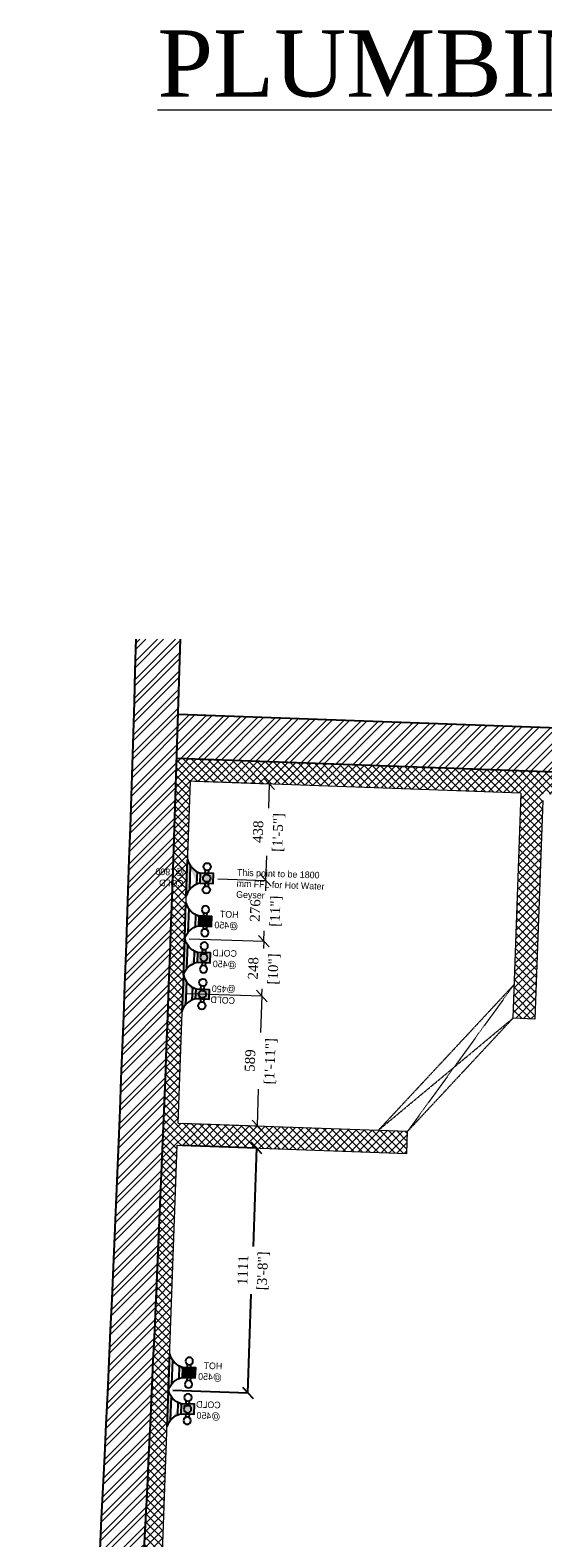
# Model space of a CAD drawing. Header units: millimetres. Extents: x 256680 to 410391, y -77299 to -22623.
# Tile 202 of 241: x 382854 to 385179, y -42701 to -35869. Entities that reach past the tile are written whole.
import ezdxf

# ---------------------------------------------------------------- set-up
doc = ezdxf.new("R2010")
doc.units = ezdxf.units.MM
doc.header["$LTSCALE"] = 2.5
doc.linetypes.add('( Hidden )', pattern=[0.375, 0.25, -0.125])
for name, color, linetype, lineweight in [('CKD Dimensions', 7, 'Continuous', 0), ('CKD Equipments', 252, 'Continuous', 0), ('ELEVATION 1', 143, 'Continuous', 18), ('HATCH LIGHT', 250, 'Continuous', 0), ('ROOM TEXT', 7, 'Continuous', 5), ('WALL', 132, 'Continuous', 25)]:
    doc.layers.add(name, color=color, linetype=linetype, lineweight=lineweight)
doc.layers.add('CKD Plumbing', color=6, linetype='Continuous')
doc.layers.add('kitchen equip1', color=8, linetype='Continuous')
doc.styles.add('CKD_Dimension Text', font='BOOKOSI.TTF')
doc.styles.get("Standard").update_dxf_attribs({"font": 'GOTHIC.TTF'})
doc.dimstyles.new('CKD-Dimensions', dxfattribs={"dimtxt": 45, "dimasz": 50, "dimexe": 0, "dimexo": 20, "dimgap": 20, "dimtad": 0, "dimdec": 0, "dimzin": 4, "dimdsep": 46, "dimtxsty": 'CKD_Dimension Text', "dimblk": 'OBLIQUE', "dimcen": 12, "dimclrd": 150, "dimclre": 150, "dimclrt": 7, "dimadec": 0, "dimazin": 2, "dimtfac": 1, "dimtdec": 0, "dimtofl": 0, "dimtmove": 1, "dimatfit": 2, "dimfxl": 1, "dimtfillclr": 7, "dimtolj": 1, "dimtzin": 0, "dimlwd": -1, "dimlwe": -1, "dimarcsym": 0})

# ---------------------------------------------------------------- blocks, each defined once
blk = doc.blocks.new('G$C978481E4')
at = {"layer": 'CKD Plumbing'}
h = blk.add_hatch(color=1, dxfattribs=at)
h.dxf.hatch_style = 1
h.paths.add_polyline_path([(180.3019406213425, 225.000094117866), (120.3019406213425, 225.000094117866), (120.3019406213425, 270.000094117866), (180.3019406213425, 270.000094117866)])
h = blk.add_hatch(color=5, dxfattribs=at)
h.dxf.hatch_style = 1
h.paths.add_polyline_path([(180.3019406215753, 60.00003137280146), (120.3019406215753, 60.00003137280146), (120.3019406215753, 105.0000313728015), (180.3019406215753, 105.0000313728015)])
edge = h.paths.add_edge_path()
edge.add_arc((157.8019804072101, -22.49992884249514), 85.51310803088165, 15.25509999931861, 74.74490000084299)
edge.add_line((240.3019406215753, 165.0000313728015), (240.3019406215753, 3.137280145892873e-05))
edge.add_line((195.3019406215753, 54.12603137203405), (195.3019406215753, 111.3480313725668))
edge.add_arc((157.8019725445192, 187.5000235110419), 85.51312401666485, 285.25508075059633, 344.7448807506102, ccw=False)
edge.add_line((225.3019406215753, 135.5520313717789), (225.3019406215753, 29.47803137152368))
at = {"layer": 'CKD Plumbing', "color": 1}
for p, q in [((142.8019406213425, 270.000094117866), (142.8019406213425, 285.000094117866)), ((157.8019406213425, 270.000094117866), (157.8019406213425, 285.000094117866)), ((195.3019406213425, 276.3480941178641), (195.3019406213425, 219.1260941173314)), ((225.3019406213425, 194.4780941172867), (225.3019406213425, 300.5520941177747)), ((240.3019406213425, 165.000094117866), (240.3019406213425, 330.000094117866)), ((142.8019406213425, 225.000094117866), (142.8019406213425, 210.000094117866)), ((157.8019406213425, 225.000094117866), (157.8019406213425, 210.000094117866))]:
    blk.add_line(p, q, dxfattribs=at)
at = {"layer": 'CKD Plumbing', "color": 5}
for p, q in [((240.3019406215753, 3.137280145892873e-05), (240.3019406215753, 165.0000313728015)), ((142.8019406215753, 105.0000313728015), (142.8019406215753, 120.0000313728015)), ((157.8019406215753, 105.0000313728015), (157.8019406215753, 120.0000313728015)), ((195.3019406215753, 111.3480313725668), (195.3019406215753, 54.12603137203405)), ((225.3019406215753, 29.47803137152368), (225.3019406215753, 135.5520313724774)), ((142.8019406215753, 60.00003137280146), (142.8019406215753, 45.00003137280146)), ((157.8019406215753, 60.00003137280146), (157.8019406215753, 45.00003137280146))]:
    blk.add_line(p, q, dxfattribs=at)
at = {"layer": 'CKD Plumbing', "color": 1}
blk.add_lwpolyline([(180.3019406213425, 225.000094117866), (120.3019406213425, 225.000094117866), (120.3019406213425, 270.000094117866), (180.3019406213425, 270.000094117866)], close=True, dxfattribs=at)
at = {"layer": 'CKD Plumbing', "color": 5}
blk.add_lwpolyline([(180.3019406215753, 60.00003137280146), (120.3019406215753, 60.00003137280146), (120.3019406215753, 105.0000313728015), (180.3019406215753, 105.0000313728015)], close=True, dxfattribs=at)
at = {"layer": 'CKD Plumbing', "color": 1}
for centre in [(150.3019406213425, 300.000094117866), (150.3019406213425, 247.500094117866), (150.3019406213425, 195.000094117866)]:
    blk.add_circle(centre, 16.77051, dxfattribs=at)
at = {"layer": 'CKD Plumbing', "color": 5}
for centre in [(150.3019406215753, 135.0000313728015), (150.3019406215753, 82.50003137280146), (150.3019406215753, 30.00003137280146)]:
    blk.add_circle(centre, 16.77051, dxfattribs=at)
at = {"layer": 'CKD Plumbing', "color": 1}
for centre, start, end in [((157.8019406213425, 352.500094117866), 285.2550999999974, 344.7448999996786), ((157.8019406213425, 142.500094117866), 15.25509999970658, 74.74490000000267)]:
    blk.add_arc(centre, 85.51313999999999, start, end, dxfattribs=at)
at = {"layer": 'CKD Plumbing', "color": 5}
for centre, start, end in [((157.8019406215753, 187.5000313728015), 285.2550999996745, 344.7448999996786), ((157.8019406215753, -22.49996862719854), 15.25509999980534, 74.74490000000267)]:
    blk.add_arc(centre, 85.51314, start, end, dxfattribs=at)
at = {"layer": 'kitchen equip1', "ltscale": 700}
for p, q in [((163.7756747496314, 261.8140799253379, -5.889800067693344), (135.3283646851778, 261.6159535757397, -5.889800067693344)), ((135.3283646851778, 261.6159535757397, -5.889800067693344), (135.4132759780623, 249.4242492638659, -5.889800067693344)), ((164.9119411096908, 244.5495747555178, -5.889800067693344), (159.9240515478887, 231.3065153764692, -5.889800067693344)), ((186.0705251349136, 270.0975535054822, -5.889800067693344), (163.7190672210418, 269.9418828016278, -5.889800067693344)), ((163.7190672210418, 269.9418828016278, -5.889800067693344), (163.7756747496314, 261.8140799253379, -5.889800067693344)), ((164.9149012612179, 98.24204705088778, -5.889800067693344), (136.4675911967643, 98.04392070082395, -5.889800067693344)), ((164.9715087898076, 90.11424417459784, -5.889800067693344), (164.9149012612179, 98.24204705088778, -5.889800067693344))]:
    blk.add_line(p, q, dxfattribs=at)
at = {"layer": 'CKD Plumbing', "color": 7, "char_height": 30, "width": 251, "attachment_point": 1}
for s, insert in [('HOT\\P@450', (0, 297.0841901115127)), ('COLD\\P@450', (1, 120.5841901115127))]:
    blk.add_mtext(s, dxfattribs=dict(at, insert=insert))
blk = doc.blocks.new('G$C0C3C389A')
at = {"layer": 'CKD Dimensions'}
blk.add_blockref('G$C978481E4', (0, 0), dxfattribs=at)
blk = doc.blocks.new('G$C4B30AC26')
at = {"layer": 'CKD Plumbing'}
h = blk.add_hatch(color=5, dxfattribs=at)
h.dxf.hatch_style = 1
h.paths.add_polyline_path([(179.3019406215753, 60.00003137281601), (119.3019406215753, 60.00003137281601), (119.3019406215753, 105.000031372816), (179.3019406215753, 105.000031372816)])
edge = h.paths.add_edge_path()
edge.add_arc((156.8019804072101, -22.49992884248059), 85.51310803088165, 15.25509999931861, 74.74490000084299)
edge.add_line((239.3019406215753, 165.000031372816), (239.3019406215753, 3.137281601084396e-05))
edge.add_line((194.3019406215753, 54.1260313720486), (194.3019406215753, 111.3480313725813))
edge.add_arc((156.8019725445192, 187.5000235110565), 85.51312401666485, 285.25508075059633, 344.7448807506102, ccw=False)
edge.add_line((224.3019406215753, 135.5520313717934), (224.3019406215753, 29.47803137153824))
at = {"layer": 'CKD Plumbing', "color": 5}
for p, q in [((239.3019406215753, 3.137281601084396e-05), (239.3019406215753, 165.000031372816)), ((141.8019406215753, 105.000031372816), (141.8019406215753, 120.000031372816)), ((156.8019406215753, 105.000031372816), (156.8019406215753, 120.000031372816)), ((194.3019406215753, 111.3480313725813), (194.3019406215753, 54.1260313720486)), ((224.3019406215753, 29.47803137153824), (224.3019406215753, 135.5520313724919)), ((141.8019406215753, 60.00003137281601), (141.8019406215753, 45.00003137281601)), ((156.8019406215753, 60.00003137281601), (156.8019406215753, 45.00003137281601))]:
    blk.add_line(p, q, dxfattribs=at)
blk.add_lwpolyline([(179.3019406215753, 60.00003137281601), (119.3019406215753, 60.00003137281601), (119.3019406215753, 105.000031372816), (179.3019406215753, 105.000031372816)], close=True, dxfattribs=at)
for centre in [(149.3019406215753, 135.000031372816), (149.3019406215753, 82.50003137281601), (149.3019406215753, 30.00003137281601)]:
    blk.add_circle(centre, 16.77051, dxfattribs=at)
for centre, start, end in [((156.8019406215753, 187.500031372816), 285.2550999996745, 344.7448999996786), ((156.8019406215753, -22.49996862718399), 15.25509999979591, 74.74490000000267)]:
    blk.add_arc(centre, 85.51314, start, end, dxfattribs=at)
at = {"layer": 'kitchen equip1', "ltscale": 700}
for p, q in [((163.9149012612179, 98.24204705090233, -5.889800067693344), (135.4675911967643, 98.0439207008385, -5.889800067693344)), ((163.9715087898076, 90.1142441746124, -5.889800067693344), (163.9149012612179, 98.24204705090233, -5.889800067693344))]:
    blk.add_line(p, q, dxfattribs=at)
at = {"layer": 'CKD Plumbing', "color": 7, "insert": (0, 120.5841901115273), "char_height": 30, "width": 251, "attachment_point": 1}
blk.add_mtext('COLD\\P@450', dxfattribs=at)
blk = doc.blocks.new('G$CB76018F8')
at = {"layer": 'CKD Dimensions'}
blk.add_blockref('G$C4B30AC26', (0, 0), dxfattribs=at)
blk = doc.blocks.new('G$C876A2DB4')
at = {"layer": 'CKD Plumbing'}
h = blk.add_hatch(color=5, dxfattribs=at)
h.dxf.hatch_style = 1
h.paths.add_polyline_path([(60, 105.0000313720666), (0, 105.0000313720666), (0, 60.00003137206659), (60, 60.00003137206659)])
edge = h.paths.add_edge_path()
edge.add_arc((37.50003978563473, 187.4999915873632), 85.51310803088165, 285.2550999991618, 344.7449000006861, ccw=False)
edge.add_line((120, 3.13720665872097e-05), (120, 165.0000313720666))
edge.add_line((75, 110.874031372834), (75, 53.65203137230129))
edge.add_arc((37.50003192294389, -22.4999607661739), 85.51312401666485, 15.2551192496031, 74.74491924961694)
edge.add_line((105, 29.44803137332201), (105, 135.5220313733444))
at = {"layer": 'CKD Plumbing', "color": 5}
for p, q in [((120, 165.0000313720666, 8910.120359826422), (120, 3.13720665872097e-05, 8910.120359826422)), ((22.5, 105.0000313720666, 8910.120359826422), (22.5, 120.0000313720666, 8910.120359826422)), ((37.5, 105.0000313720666, 8910.120359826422), (37.5, 120.0000313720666, 8910.120359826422)), ((75, 53.65203137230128, 8910.120359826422), (75, 110.874031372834, 8910.120359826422)), ((105, 135.5220313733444, 8910.120359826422), (105, 29.44803137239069, 8910.120359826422)), ((22.5, 60.00003137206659, 8910.120359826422), (22.5, 45.00003137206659, 8910.120359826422)), ((37.5, 60.00003137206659, 8910.120359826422), (37.5, 45.00003137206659, 8910.120359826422))]:
    blk.add_line(p, q, dxfattribs=at)
at = {"layer": 'CKD Plumbing', "color": 5, "elevation": 8910.120359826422}
blk.add_lwpolyline([(60, 105.0000313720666), (0, 105.0000313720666), (0, 60.00003137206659), (60, 60.00003137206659)], close=True, dxfattribs=at)
at = {"layer": 'CKD Plumbing', "color": 5}
for centre in [(30, 135.0000313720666, 8910.120359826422), (30, 82.50003137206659, 8910.120359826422), (30, 30.00003137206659, 8910.120359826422)]:
    blk.add_circle(centre, 16.77051, dxfattribs=at)
for centre, start, end in [((37.5, 187.5000313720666, 8910.120359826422), 285.2550999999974, 344.7449000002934), ((37.5, -22.49996862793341, 8910.120359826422), 15.25510000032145, 74.74490000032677)]:
    blk.add_arc(centre, 85.51314, start, end, dxfattribs=at)
at = {"layer": 'CKD Plumbing', "color": 7, "insert": (133.514179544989, 125.1905917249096, -83.88463124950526), "char_height": 30, "width": 251, "attachment_point": 1}
blk.add_mtext('COLD\\P@1800', dxfattribs=at)
blk = doc.blocks.new('WATER GEYSER- SERVICE POINT')
at = {"layer": 'CKD Dimensions', "ltscale": 0.25}
blk.add_blockref('G$C876A2DB4', (68209.62440460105, 27784.40416734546, 83.88463124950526), dxfattribs=at)
at = {"layer": 'CKD Plumbing', "color": 7, "insert": (68103.5579592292, 27819.98038797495), "char_height": 30, "width": 447.4623655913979, "attachment_point": 1, "rotation": 180}
blk.add_mtext('This point to be 1800 mm FFL for Hot Water Geyser ', dxfattribs=at)
blk = doc.blocks.new('_Oblique')
at = {"color": 0, "linetype": 'ByBlock', "lineweight": -2}
blk.add_line((-0.5, -0.5), (0.5, 0.5), dxfattribs=at)
blk = doc.blocks.new('*D888')
at = {"layer": 'CKD Equipments', "color": 150}
for p, q in [((383565.6307491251, -40233.82608705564), (383905.3808751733, -40245.63070155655)), ((383905.3808751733, -40245.63070155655), (383899.6247914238, -40411.29728721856)), ((383884.9423901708, -40833.87336337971), (383890.6984739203, -40668.20677771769)), ((383545.1922641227, -40822.0687488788), (383884.9423901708, -40833.87336337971))]:
    blk.add_line(p, q, dxfattribs=at)
at = {"layer": 'Defpoints', "color": 0}
for p in [(383545.6428103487, -40233.13160633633), (383905.3808751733, -40245.63070155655), (383525.2043253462, -40821.37426815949)]:
    blk.add_point(p, dxfattribs=at)
at = {"layer": 'CKD Equipments', "color": 150, "linetype": 'ByBlock', "xscale": 50, "yscale": 50, "zscale": 50}
for p, rotation in [((383905.3808751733, -40245.63070155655), 88.0100592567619), ((383884.9423901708, -40833.87336337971), 268.0100592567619)]:
    blk.add_blockref('_Oblique', p, dxfattribs=dict(at, rotation=rotation))
at = {"layer": 'CKD Equipments', "color": 7, "char_height": 45, "attachment_point": 5, "rotation": 88.0100592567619, "style": 'CKD_Dimension Text'}
for s, insert in [('\\A1;[1\'-11"]', (383946.2437116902, -40541.52687875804)), ('\\A1;589', (383851.5911500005, -40538.23817651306))]:
    blk.add_mtext(s, dxfattribs=dict(at, insert=insert))
blk = doc.blocks.new('*D889')
at = {"layer": 'CKD Equipments', "color": 150}
for p, q in [((383575.3567725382, -39986.08246026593), (383913.9900730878, -39997.84827067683)), ((383913.9900730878, -39997.84827067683), (383912.8408808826, -40030.92331912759)), ((383565.6307491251, -40233.82608705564), (383905.3808751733, -40245.63070155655)), ((383905.3808751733, -40245.63070155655), (383906.5300673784, -40212.55565310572))]:
    blk.add_line(p, q, dxfattribs=at)
at = {"layer": 'Defpoints', "color": 0}
for p in [(383555.3688337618, -39985.38797954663), (383913.9900730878, -39997.84827067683), (383545.6428103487, -40233.13160633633)]:
    blk.add_point(p, dxfattribs=at)
at = {"layer": 'CKD Equipments', "color": 150, "linetype": 'ByBlock', "xscale": 50, "yscale": 50, "zscale": 50}
for p, rotation in [((383913.9900730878, -39997.84827067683), 88.01005925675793), ((383905.3808751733, -40245.63070155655), 268.0100592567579)]:
    blk.add_blockref('_Oblique', p, dxfattribs=dict(at, rotation=rotation))
at = {"layer": 'CKD Equipments', "color": 7, "char_height": 45, "attachment_point": 5, "rotation": 88.01005925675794, "style": 'CKD_Dimension Text'}
for s, insert in [('\\A1;248', (383866.0505142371, -40120.22338990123)), ('\\A1;[10"]', (383960.7675531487, -40123.51433240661))]:
    blk.add_mtext(s, dxfattribs=dict(at, insert=insert))
blk = doc.blocks.new('*D890')
at = {"layer": 'CKD Equipments', "color": 150}
for p, q in [((383705.185313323, -39714.11035230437), (383923.5848889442, -39721.69864322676)), ((383923.5848889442, -39721.69864322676), (383921.9428877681, -39768.95728996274)), ((383913.9900730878, -39997.84827067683), (383915.6320742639, -39950.58962394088)), ((383575.3567725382, -39986.08246026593), (383913.9900730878, -39997.84827067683))]:
    blk.add_line(p, q, dxfattribs=at)
at = {"layer": 'Defpoints', "color": 0}
for p in [(383685.1973745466, -39713.41587158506), (383923.5848889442, -39721.69864322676), (383555.3688337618, -39985.38797954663)]:
    blk.add_point(p, dxfattribs=at)
at = {"layer": 'CKD Equipments', "color": 150, "linetype": 'ByBlock', "xscale": 50, "yscale": 50, "zscale": 50}
for p, rotation in [((383923.5848889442, -39721.69864322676), 88.01005925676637), ((383913.9900730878, -39997.84827067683), 268.0100592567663)]:
    blk.add_blockref('_Oblique', p, dxfattribs=dict(at, rotation=rotation))
at = {"layer": 'CKD Equipments', "color": 7, "char_height": 45, "attachment_point": 5, "rotation": 88.01005925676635, "style": 'CKD_Dimension Text'}
for s, insert in [('\\A1;276', (383874.8301350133, -39858.24615943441)), ('\\A1;[11"]', (383969.8695600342, -39861.5483032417))]:
    blk.add_mtext(s, dxfattribs=dict(at, insert=insert))
blk = doc.blocks.new('*D891')
at = {"layer": 'CKD Equipments', "color": 150}
for p, q in [((383601.1004659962, -39272.61567829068), (383938.7806194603, -39284.34837161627)), ((383938.7806194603, -39284.34837161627), (383934.9346302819, -39395.04028011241)), ((383923.5848889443, -39721.69864322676), (383927.4308781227, -39611.00673473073)), ((383705.1853133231, -39714.11035230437), (383923.5848889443, -39721.69864322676))]:
    blk.add_line(p, q, dxfattribs=at)
at = {"layer": 'Defpoints', "color": 0}
for p in [(383581.1125272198, -39271.92119757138), (383938.7806194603, -39284.34837161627), (383685.1973745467, -39713.41587158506)]:
    blk.add_point(p, dxfattribs=at)
at = {"layer": 'CKD Equipments', "color": 150, "linetype": 'ByBlock', "xscale": 50, "yscale": 50, "zscale": 50}
for p, rotation in [((383938.7806194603, -39284.34837161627), 88.01005925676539), ((383923.5848889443, -39721.69864322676), 268.0100592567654)]:
    blk.add_blockref('_Oblique', p, dxfattribs=dict(at, rotation=rotation))
at = {"layer": 'CKD Equipments', "color": 7, "char_height": 45, "attachment_point": 5, "rotation": 88.01005925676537, "style": 'CKD_Dimension Text'}
for s, insert in [('\\A1;438', (383887.9346576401, -39501.52085276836)), ('\\A1;[1\'-5"]', (383982.2648332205, -39504.79835371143))]:
    blk.add_mtext(s, dxfattribs=dict(at, insert=insert))
blk = doc.blocks.new('*D963')
at = {"color": 150}
for p, q in [((383541.5883421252, -40922.02993861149), (383881.3224452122, -40934.27850243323)), ((383881.3224452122, -40934.27850243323), (383865.2081289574, -41381.23561996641)), ((383841.3078515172, -42044.14920215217), (383857.422167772, -41597.19208461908)), ((383501.5737484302, -42031.90063833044), (383841.3078515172, -42044.14920215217))]:
    blk.add_line(p, q, dxfattribs=at)
at = {"layer": 'Defpoints', "color": 0}
for p in [(383521.6013279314, -40921.30933912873), (383881.3224452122, -40934.27850243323), (383481.5867342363, -42031.18003884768)]:
    blk.add_point(p, dxfattribs=at)
at = {"color": 150, "linetype": 'ByBlock', "xscale": 50, "yscale": 50, "zscale": 50}
for p, rotation in [((383881.3224452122, -40934.27850243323), 87.93518763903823), ((383841.3078515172, -42044.14920215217), 267.9351876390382)]:
    blk.add_blockref('_Oblique', p, dxfattribs=dict(at, rotation=rotation))
at = {"color": 7, "char_height": 45, "attachment_point": 5, "rotation": 87.93518763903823, "style": 'CKD_Dimension Text'}
for s, insert in [('\\A1;1111', (383818.8427432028, -41487.68257839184)), ('\\A1;[3\'-8"]', (383912.3948644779, -41491.05544887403))]:
    blk.add_mtext(s, dxfattribs=dict(at, insert=insert))

msp = doc.modelspace()

# ---------------------------------------------------------------- hatches: boundary and pattern name
at = {"layer": 'HATCH LIGHT', "true_color": 0x636466}
h = msp.add_hatch(dxfattribs=at)
h.set_pattern_fill('ANSI32', color=251, scale=6)
h.set_pattern_definition([(45, (318543.9897568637, -60197.05171674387), (-40.41115254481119, 40.41115254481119), []), (45, (318570.9305368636, -60197.05171674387), (-40.41115254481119, 40.41115254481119), [])])
h.paths.add_polyline_path([(395686.8304325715, -46062.00044190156), (395492.8859830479, -46110.8425395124), (395674.4287112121, -46831.72039775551), (383121.7788766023, -46831.61087632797, -0.0002631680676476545), (383107.2518414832, -47031.61074956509), (395931.0410305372, -47031.72263679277)])
h.paths.add_polyline_path([(383535.723854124, -38629.08121780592), (383335.6404247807, -38629.08121780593, -0.01197232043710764), (382854.4226804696, -47728.05778470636), (383055.013045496, -47728.05778470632, 0.01195971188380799)])
h.paths.add_polyline_path([(383519.3491814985, -39169.63008240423), (393198.2912937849, -39518.58869183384, 0.003501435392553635), (393692.3623878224, -40272.66747105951), (393859.9866373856, -40163.55235738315), (393309.8762880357, -39322.48176596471), (383525.5838296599, -38969.72492013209, -0.0002624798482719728)])
h = msp.add_hatch(dxfattribs=at)
h.set_pattern_fill('ANSI37', color=251, scale=8)
h.set_pattern_definition([(45, (318543.9897568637, -60197.05171674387), (-17.96051224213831, 17.96051224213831), []), (135, (318543.9897568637, -60197.05171674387), (-17.96051224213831, -17.9605122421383), [])])
edge = h.paths.add_edge_path()
edge.add_line((386312.8896382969, -39270.3466671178), (383519.3491814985, -39169.63008240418))
edge.add_arc((193121.9933343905, -33131.461866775), 190493.0775355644, 356.573536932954, 358.1835585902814, ccw=False)
edge.add_line((383274.5320635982, -44516.74200420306), (386123.7466190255, -44516.76686349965))
edge.add_line((386123.7466190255, -44516.76686349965), (386250.2514630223, -41007.71968694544))
edge.add_line((386250.2514630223, -41007.71968694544), (386150.3163920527, -41004.11668953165))
edge.add_line((386150.3163920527, -41004.11668953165), (386121.0634175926, -41815.5485119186))
edge.add_line((386121.0634175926, -41815.5485119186), (386121.0697151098, -41815.5487389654))
edge.add_line((386121.0697151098, -41815.5487389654), (386056.2157616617, -43614.38001641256))
edge.add_line((386056.2157616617, -43614.38001641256), (386027.2867782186, -44416.76602188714))
edge.add_line((386027.2867782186, -44416.76602188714), (383395.5791163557, -44416.74306033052))
edge.add_line((383395.5791163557, -44416.74306033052), (383521.6013279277, -40921.3093392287))
edge.add_line((383521.6013279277, -40921.3093392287), (384520.9520376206, -40957.3393133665))
edge.add_line((384520.9520376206, -40957.3393133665), (384562.3464993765, -40958.83172366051))
edge.add_line((384562.3464993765, -40958.83172366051), (384565.9494967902, -40858.89665269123))
edge.add_line((384565.9494967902, -40858.89665269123), (383525.2043253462, -40821.37426815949))
edge.add_line((383525.2043253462, -40821.37426815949), (383581.1125272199, -39271.92119756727))
edge.add_line((383581.1125272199, -39271.92119756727), (385080.138591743, -39325.96615877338))
edge.add_line((385080.138591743, -39325.96615877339), (385069.3295995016, -39625.77137168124))
edge.add_line((385069.3295995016, -39625.77137168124), (385045.9246388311, -40273.72998889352))
edge.add_line((385045.9246388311, -40273.72998889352), (385043.2827428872, -40346.88683131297))
edge.add_line((385043.2827428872, -40346.88683131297), (385143.2193642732, -40350.49193742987))
edge.add_line((385143.2193642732, -40350.49193742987), (385180.0203389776, -39329.56786731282))
edge.add_line((385180.0203389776, -39329.56786731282), (386209.3515699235, -39366.67874067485))
edge.add_line((386209.3515699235, -39366.67874067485), (386182.7433311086, -40104.70209525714))
edge.add_line((386182.7433311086, -40104.70209525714), (386282.6784020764, -40108.30509267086))
edge.add_line((386282.6784020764, -40108.30509267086), (386312.8896382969, -39270.34666711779))

# ---------------------------------------------------------------- linework, layer by layer
at = {"layer": 'ELEVATION 1'}
for p, q in [((383525.2043253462, -40821.37426815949), (383581.1125272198, -39271.92119757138)), ((385080.1385917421, -39325.96615877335), (385043.2827058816, -40346.88785638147)), ((385178.9487053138, -39359.25251695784), (385143.2194012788, -40350.49091236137)), ((385143.2194012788, -40350.49091236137), (385043.2827058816, -40346.88785638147)), ((383525.2043253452, -40821.37426815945), (384565.9494967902, -40858.89665269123)), ((384562.3464993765, -40958.83172366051), (384565.9494967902, -40858.89665269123)), ((383395.5791163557, -44416.74306033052), (383521.6013279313, -40921.30933912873)), ((383521.6013279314, -40921.30933912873), (384562.3464993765, -40958.83172366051))]:
    msp.add_line(p, q, dxfattribs=at)
msp.add_lwpolyline([(385080.1385917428, -39325.96615877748), (383581.1125272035, -39271.92119757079)], dxfattribs=at)
at = {"layer": 'HATCH LIGHT', "linetype": '( Hidden )'}
for p, q in [((385048.7900511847, -40194.33235038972), (384433.6789318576, -40854.12785132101)), ((385048.7900511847, -40194.33235038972), (384565.9494967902, -40858.89665269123)), ((384433.6789318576, -40854.12785132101), (385043.2827058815, -40346.88785638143)), ((385043.2827058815, -40346.88785638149), (384565.9494967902, -40858.89665269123))]:
    msp.add_line(p, q, dxfattribs=at)
at = {"layer": 'WALL'}
msp.add_line((393309.8762880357, -39322.48176596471), (383526.5551763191, -38969.75994046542), dxfattribs=at)
at = {"layer": 'WALL', "flags": 128}
msp.add_lwpolyline([(393859.9866373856, -40163.55235738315), (393692.3623878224, -40272.6674710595, -0.003501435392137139), (393198.2912937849, -39518.58869183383), (383519.3491814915, -39169.63008240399)], format="xyb", dxfattribs=at)
at = {"layer": 'WALL'}
for radius, start, end in [(190293.077535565, 355.6007561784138, 358.3444788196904), (190493.077535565, 355.6053840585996, 358.3462138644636)]:
    msp.add_arc((193121.9933343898, -33131.46186677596), radius, start, end, dxfattribs=at)

# ---------------------------------------------------------------- block references
at = {"rotation": 177.9772163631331}
msp.add_blockref('WATER GEYSER- SERVICE POINT', (452835.933695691, -14271.46474198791, -8994.004991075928), dxfattribs=at)
at = {"layer": 'CKD Dimensions', "ltscale": 0.25, "xscale": -1, "rotation": 357.9752170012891}
for p in [(383789.5552367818, -40159.20765104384), (383715.7731659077, -42204.99961993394)]:
    msp.add_blockref('G$C0C3C389A', p, dxfattribs=at)
at = {"layer": 'CKD Dimensions', "ltscale": 0.25, "rotation": 177.3874416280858}
msp.add_blockref('G$CB76018F8', (383788.4565332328, -40161.62517347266), dxfattribs=at)

# ---------------------------------------------------------------- texts
at = {"layer": 'ROOM TEXT', "insert": (387358.420527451, -36174.80573164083), "char_height": 300, "attachment_point": 9, "style": 'CKD_Dimension Text'}
msp.add_mtext_dynamic_manual_height_columns('\\A1;\\pxqc;{\\L\\fBookman Old Style|b0|i0|c0|p18;PLUMBING POINT}', width=4039.05631330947, gutter_width=1.8, heights=[0], dxfattribs=at)

# ---------------------------------------------------------------- dimensions: what is measured, and where the dimension line sits
dim = msp.add_aligned_dim(p1=(383481.5867342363, -42031.18003884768), p2=(383521.6013279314, -40921.30933912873), distance=-359.95483246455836, dimstyle='CKD-Dimensions', override={"dimpost": '\\X'})
dim.commit()
dim.dimension.update_dxf_attribs({"geometry": '*D963', "text_midpoint": (383861.3151483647, -41489.2138522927)})
at = {"layer": 'CKD Equipments'}
for base, p1, p2, picture, middle in [((383938.7806194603, -39284.34837161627), (383685.1973745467, -39713.41587158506), (383581.1125272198, -39271.92119757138), '*D891', (383931.1827542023, -39503.02350742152)), ((383923.5848889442, -39721.69864322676), (383555.3688337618, -39985.38797954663), (383685.1973745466, -39713.41587158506), '*D890', (383918.787481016, -39859.77345695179)), ((383913.9900730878, -39997.84827067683), (383545.6428103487, -40233.13160633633), (383555.3688337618, -39985.38797954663), '*D889', (383909.6854741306, -40121.73948611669))]:
    dim = msp.add_linear_dim(base=base, p1=p1, p2=p2, angle=268.0100592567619, dimstyle='CKD-Dimensions', override={"dimpost": '\\X'}, dxfattribs=at)
    dim.commit()
    dim.dimension.update_dxf_attribs({"geometry": picture, "text_midpoint": middle})
dim = msp.add_aligned_dim(p1=(383525.2043253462, -40821.37426815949), p2=(383545.6428103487, -40233.13160633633), distance=-359.955139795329, dimstyle='CKD-Dimensions', override={"dimpost": '\\X'}, dxfattribs=at)
dim.commit()
dim.dimension.update_dxf_attribs({"geometry": '*D888', "text_midpoint": (383895.1616326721, -40539.75203246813)})

doc.saveas('drawing.dxf')
